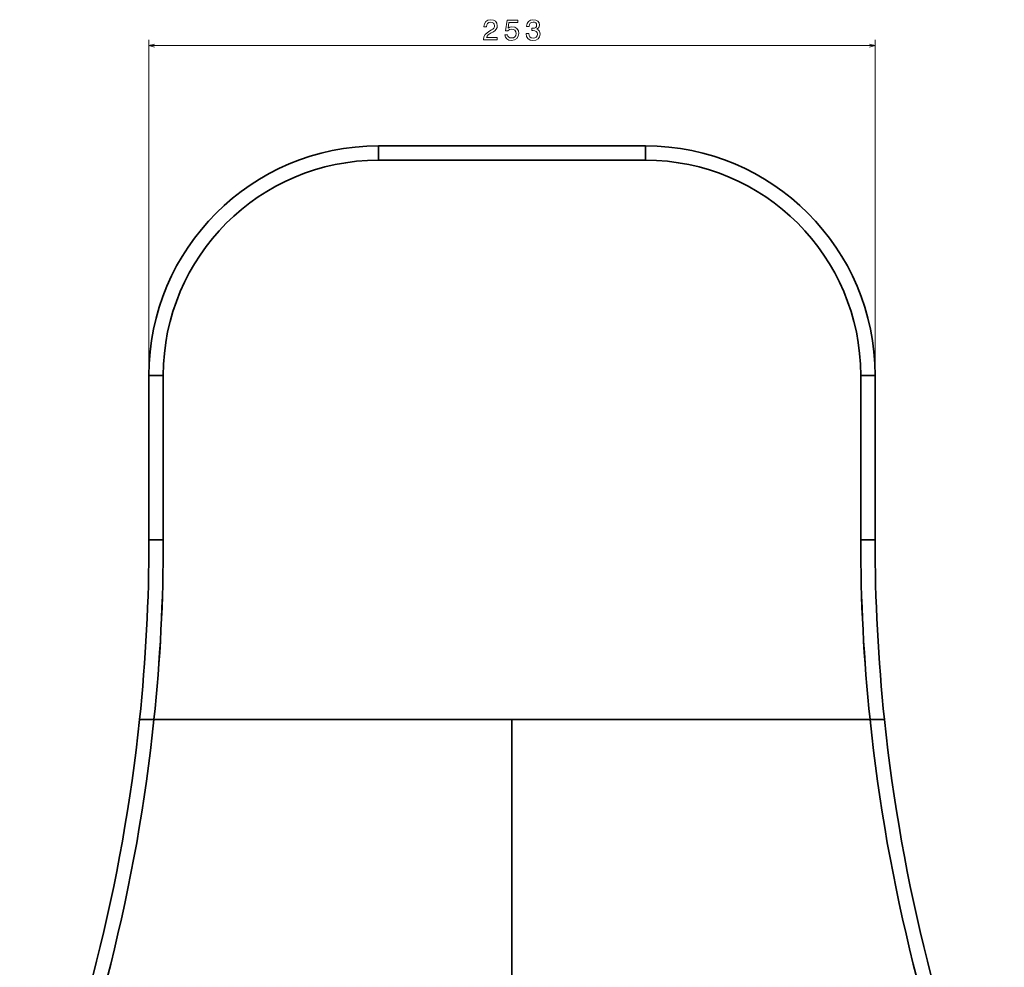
# Model space of a CAD drawing. Extents: x 395 to 1899, y -61 to 1963.
# Tile 2 of 9: x 423 to 766, y 474 to 804. Entities that reach past the tile are written whole.
import ezdxf

# ---------------------------------------------------------------- set-up
doc = ezdxf.new("R2010")
doc.units = 0

msp = doc.modelspace()

# ---------------------------------------------------------------- linework, layer by layer
at = {"color": 7, "lineweight": 13}
for p, q in [((467.98, 682.5), (467.98, 797.43)), ((721.02, 682.5), (721.02, 797.43)), ((467.98, 795.43), (721.02, 795.43))]:
    msp.add_line(p, q, dxfattribs=at)
at = {"color": 7, "lineweight": 35}
for p, q in [((641.02, 760.5), (547.98, 760.5)), ((547.98, 760.5), (641.02, 760.5)), ((547.98, 755.5), (641.02, 755.5)), ((641.02, 755.5), (547.98, 755.5)), ((467.98, 680.5), (467.98, 623.13)), ((467.98, 623.13), (467.98, 680.5)), ((472.98, 623.13), (472.98, 680.5)), ((472.98, 680.5), (472.98, 623.13)), ((716.02, 680.5), (716.02, 623.13)), ((716.02, 623.13), (716.02, 680.5)), ((721.02, 623.13), (721.02, 680.5)), ((721.02, 680.5), (721.02, 623.13)), ((594.5, 560.5), (469.73, 560.5)), ((594.5, 560.5), (469.73, 560.5)), ((719.27, 560.5), (469.73, 560.5)), ((719.27, 560.5), (594.5, 560.5)), ((594.5, 560.5), (594.5, 465.5)), ((594.5, 465.5), (594.5, 560.5)), ((719.27, 560.5), (594.5, 560.5))]:
    msp.add_line(p, q, dxfattribs=at)
at = {"color": 7, "lineweight": 35, "ltscale": 0.125}
for p, q in [((547.98, 755.5), (547.98, 760.5)), ((547.98, 760.5), (547.98, 755.5)), ((641.02, 755.5), (641.02, 760.5)), ((641.02, 760.5), (641.02, 755.5)), ((472.98, 680.5), (467.98, 680.5)), ((467.98, 680.5), (472.98, 680.5)), ((716.02, 680.5), (721.02, 680.5)), ((721.02, 680.5), (716.02, 680.5)), ((472.98, 623.13), (467.98, 623.13)), ((467.98, 623.13), (472.98, 623.13)), ((716.02, 623.13), (721.02, 623.13)), ((721.02, 623.13), (716.02, 623.13))]:
    msp.add_line(p, q, dxfattribs=at)
at = {"color": 7, "lineweight": 35, "ltscale": 0.125681}
for p, q in [((469.73, 560.5), (464.71, 560.5)), ((469.73, 560.5), (464.71, 560.5)), ((469.73, 560.5), (464.71, 560.5)), ((724.29, 560.5), (719.27, 560.5)), ((724.29, 560.5), (719.27, 560.5)), ((724.29, 560.5), (719.27, 560.5))]:
    msp.add_line(p, q, dxfattribs=at)
at = {"color": 7, "lineweight": 13}
for points in [[(584.57, 797.43), (589.38, 797.43), (589.38, 798.3), (585.58, 798.3), (585.79, 798.77), (586.15, 799.17), (587.27, 799.88), (587.87, 800.19), (588.53, 800.62), (589, 801.12), (589.28, 801.72), (589.38, 802.39), (589.21, 803.24), (588.73, 803.91), (588.01, 804.33), (587.07, 804.48), (586.1, 804.31), (585.36, 803.84), (584.89, 803.08), (584.73, 802.08), (584.73, 801.94), (585.65, 801.94), (585.65, 802.02), (585.74, 802.71), (586.01, 803.21), (586.44, 803.53), (587.02, 803.65), (587.6, 803.54), (588.04, 803.29), (588.32, 802.9), (588.42, 802.4), (588.35, 801.94), (588.16, 801.55), (587.83, 801.2), (587.39, 800.9), (586.8, 800.58), (585.81, 799.95), (585.11, 799.29), (584.7, 798.48), (584.57, 797.46)], [(592, 799.26), (592.22, 798.43), (592.71, 797.79), (593.44, 797.38), (594.37, 797.23), (595.39, 797.41), (596.18, 797.91), (596.69, 798.69), (596.88, 799.7), (596.71, 800.64), (596.22, 801.38), (595.47, 801.85), (594.49, 802.02), (593.73, 801.9), (593.15, 801.57), (593.43, 803.45), (596.5, 803.45), (596.5, 804.28), (592.76, 804.28), (592.2, 800.57), (593.01, 800.57), (593.59, 801.04), (594.34, 801.21), (594.98, 801.1), (595.48, 800.78), (595.79, 800.29), (595.9, 799.65), (595.79, 799.02), (595.47, 798.52), (594.97, 798.21), (594.34, 798.1), (593.8, 798.17), (593.39, 798.4), (593.09, 798.76), (592.94, 799.26)], [(599.43, 799.63), (599.43, 799.56), (599.59, 798.59), (600.07, 797.87), (600.81, 797.4), (601.8, 797.23), (602.85, 797.4), (603.64, 797.85), (604.14, 798.55), (604.32, 799.46), (604.24, 800.05), (604.02, 800.54), (603.66, 800.91), (603.17, 801.18), (603.83, 801.73), (604.06, 802.6), (603.91, 803.38), (603.47, 803.98), (602.77, 804.35), (601.8, 804.48), (600.89, 804.32), (600.2, 803.88), (599.74, 803.17), (599.59, 802.23), (599.59, 802.16), (600.49, 802.16), (600.57, 802.81), (600.83, 803.27), (601.26, 803.55), (601.85, 803.66), (602.38, 803.57), (602.76, 803.36), (602.99, 803.02), (603.08, 802.56), (602.99, 802.06), (602.75, 801.73), (602.33, 801.53), (601.75, 801.47), (601.36, 801.48), (601.36, 800.68), (601.85, 800.7), (602.49, 800.61), (602.96, 800.37), (603.24, 799.97), (603.34, 799.46), (603.23, 798.87), (602.94, 798.44), (602.48, 798.17), (601.86, 798.08), (601.23, 798.18), (600.76, 798.48), (600.47, 798.97), (600.36, 799.63)]]:
    msp.add_lwpolyline(points, close=True, dxfattribs=at)
for points in [[(469.92, 795.95), (467.98, 795.43), (469.92, 794.91)], [(719.08, 794.91), (721.02, 795.43), (719.08, 795.95)]]:
    msp.add_lwpolyline(points, dxfattribs=at)
at = {"color": 7, "lineweight": 35}
for centre, radius, start, end in [((547.98, 680.5), 80, 90, 180), ((547.98, 680.5), 80, 90, 180), ((641.02, 680.5), 80, 0, 90), ((641.02, 680.5), 80, 0, 90), ((547.98, 680.5), 75, 90.0002, 179.9998), ((547.98, 680.5), 75, 90, 180), ((641.02, 680.5), 75, 0.0002, 89.9998), ((641.02, 680.5), 75, 0, 90), ((-132.16, 623.14), 600.14, 354.00876, 359.99928), ((-132.16, 623.14), 600.14, 354.00876, 359.99928), ((-132.16, 623.14), 605.14, 354.05844, 359.99929), ((-132.16, 623.14), 605.15, 354.05846, 359.99927), ((1321.16, 623.14), 605.14, 180.00071, 185.94155), ((1321.16, 623.14), 605.15, 180.00073, 185.94154), ((1321.16, 623.14), 600.14, 180.00072, 185.99123), ((1321.16, 623.14), 600.14, 180.00072, 185.99123), ((-132.02, 623.13), 600, 337.65668, 354.00804), ((-132.02, 623.13), 600, 337.65668, 354.00804), ((-132.02, 623.13), 600, 337.65668, 354.00804), ((-132.02, 623.13), 605, 337.65668, 354.05774), ((-132.02, 623.13), 605, 337.65668, 354.05774), ((1321.02, 623.13), 605, 185.94226, 202.34332), ((1321.02, 623.13), 605, 185.94226, 202.34332), ((1321.02, 623.13), 600, 185.99196, 202.34332), ((1321.02, 623.13), 600, 185.99196, 202.34332)]:
    msp.add_arc(centre, radius, start, end, dxfattribs=at)

doc.saveas('drawing.dxf')
